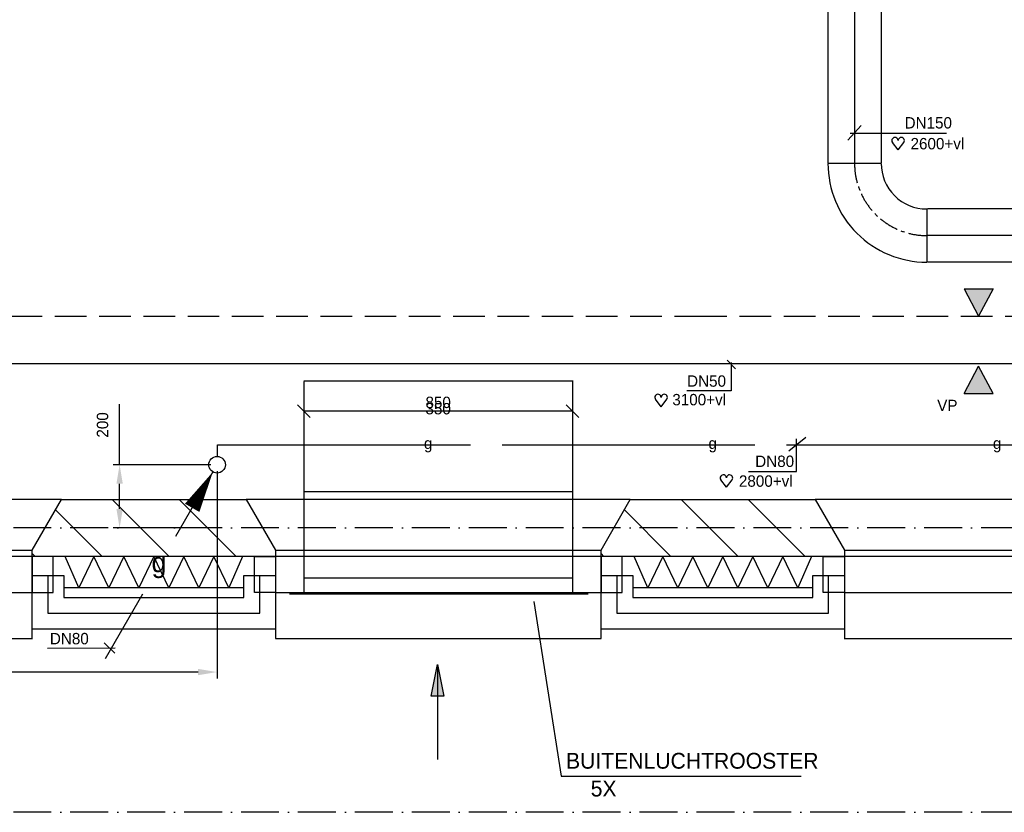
# Model space of a CAD drawing. Extents: x -940 to 22840, y -452 to 16368.
# Tile 3 of 50: x 3589 to 6705, y 6381 to 8889. Entities that reach past the tile are written whole.
import ezdxf
from ezdxf.enums import TextEntityAlignment as Align

# ---------------------------------------------------------------- set-up
doc = ezdxf.new("R2010")
doc.units = 0
doc.header["$LTSCALE"] = 20
for name, pattern in [('2322101', [45, 40, -5]), ('2322107', [2000, 1000, 1000]), ('2322108', [7, 5, -2]), ('2322134', [45, 40, -5]), ('CENTER2', [11.25, 7.5, -1.25, 1.25, -1.25]), ('CENTER4', [5, 3.125, -0.625, 0.625, -0.625]), ('DASHDOT', [9, 6, -1.5, 0, -1.5])]:
    doc.linetypes.add(name, pattern=pattern)
doc.layers.get('0').update_dxf_attribs({"linetype": 'CONTINUOUS'})
doc.layers.get('DEFPOINTS').update_dxf_attribs({"linetype": 'CONTINUOUS'})
for name, color, linetype in [('AL$7----_STRAMIEN', 1, 'DASHDOT'), ('AL21----_BUITENWAND', 4, 'CONTINUOUS'), ('AL21K---_ISOLATIE', 1, 'CONTINUOUS'), ('AL28----_KONSTRUKTIE', 3, 'CONTINUOUS'), ('AL31----_BUITENKOZ', 7, 'CONTINUOUS'), ('ALL-----_REFLIJNEN', 8, 'CONTINUOUS'), ('ALXA3---_VOLZWART', 14, 'CONTINUOUS'), ('ALXAB---_PREFABBETON', 1, 'CONTINUOUS'), ('WL541---', 4, 'CONTINUOUS'), ('WL561---', 4, 'CONTINUOUS'), ('WL561---_AANVOER', 4, 'CONTINUOUS'), ('WL561---_HARTLIJN', 1, 'CONTINUOUS'), ('WL561---_RETOUR', 4, 'CONTINUOUS'), ('WL562---', 4, 'CONTINUOUS'), ('WL570---', 3, 'CONTINUOUS'), ('WL570---_TOEVOER', 3, 'CONTINUOUS'), ('WM541---', 1, 'CONTINUOUS'), ('WM570---', 1, 'CONTINUOUS')]:
    doc.layers.add(name, color=color, linetype=linetype)
doc.styles.add('BURO-018', font='BUROFONT.shx', dxfattribs={"height": 36})
doc.styles.add('BURO-025', font='BUROFONT.shx', dxfattribs={"height": 50})
doc.dimstyles.new('CEES', dxfattribs={"dimscale": 100, "dimtxt": 3, "dimasz": 3, "dimexe": 1, "dimexo": 1, "dimgap": 1.5, "dimtad": 0, "dimdec": 0, "dimzin": 0, "dimtxsty": 'BURO-018', "dimcen": -3, "dimdle": 1.25, "dimclrd": 1, "dimclre": 1, "dimclrt": 1, "dimazin": 3, "dimtfac": 0.75, "dimtdec": 0, "dimtofl": 0, "dimtmove": 0, "dimatfit": 3, "dimtvp": 1.5, "dimtolj": 1, "dimtzin": 0})

# ---------------------------------------------------------------- blocks, each defined once
blk = doc.blocks.new('*U43', base_point=(4448.2, 8224.7))
at = {"layer": 'WM570---', "linetype": 'CONTINUOUS'}
for p, q in [((4003.2, 8244.6), (4043.1, 8204.8)), ((4873.2, 8224.7), (4023.2, 8224.7)), ((4853.2, 8244.6), (4893.1, 8204.8))]:
    blk.add_line(p, q, dxfattribs=at)
at = {"layer": 'WM570---', "linetype": 'CONTINUOUS', "style": 'BURO-018'}
for s, p in [('850', (4448.2, 8234.7)), ('350', (4448.2, 8214.7))]:
    blk.add_text(s, height=36, dxfattribs=at).set_placement(p, align=Align.CENTER)
blk = doc.blocks.new('LU-2D-K-352')
at = {"color": 0, "linetype": 'CONTINUOUS'}
for p, q in [((-0.5, 425), (0.5, 425)), ((-0.5, -425), (0.5, -425))]:
    blk.add_line(p, q, dxfattribs=at)
blk = doc.blocks.new('LU-PIJL7')
at = {"color": 0, "linetype": 'CONTINUOUS'}
for p, q in [((0, 0), (-15, 0)), ((-5, -1), (-5, 1)), ((-5, 1), (0, 0)), ((0, 0), (-5, -1))]:
    blk.add_line(p, q, dxfattribs=at)
blk.add_solid([(-5, 1), (-5, -1), (0, 0)], dxfattribs=at)
blk = doc.blocks.new('*D54')
at = {"layer": 'DEFPOINTS', "color": 0}
for p in [(2213.8, 7481), (4213.8, 7481), (2213.8, 6824.8)]:
    blk.add_point(p, dxfattribs=at)
at = {"layer": 'WM541---', "color": 1}
for p, q in [((2213.8, 7461), (2213.8, 6804.8)), ((4213.8, 7461), (4213.8, 6804.8)), ((4153.8, 6824.8), (2273.8, 6824.8))]:
    blk.add_line(p, q, dxfattribs=at)
for points in [[(2273.8, 6834.8), (2273.8, 6814.8), (2213.8, 6824.8)], [(4153.8, 6834.8), (4153.8, 6814.8), (4213.8, 6824.8)]]:
    blk.add_solid(points, dxfattribs=at)
at = {"layer": 'WM541---', "color": 1, "insert": (3366.9, 6878.8), "char_height": 36, "attachment_point": 5, "style": 'BURO-018'}
blk.add_mtext('\\A1;2000', dxfattribs=at)
blk = doc.blocks.new('*D55')
at = {"layer": 'DEFPOINTS', "color": 0}
for p in [(4213.8, 7481), (3905.6, 7281), (4213.8, 7281)]:
    blk.add_point(p, dxfattribs=at)
at = {"layer": 'WM541---', "color": 1}
for p, q in [((3905.6, 7481), (3905.6, 7673)), ((4193.8, 7481), (3885.6, 7481)), ((3905.6, 7341), (3905.6, 7421)), ((4193.8, 7281), (3885.6, 7281))]:
    blk.add_line(p, q, dxfattribs=at)
for points in [[(3895.6, 7421), (3915.6, 7421), (3905.6, 7481)], [(3895.6, 7341), (3915.6, 7341), (3905.6, 7281)]]:
    blk.add_solid(points, dxfattribs=at)
at = {"layer": 'WM541---', "color": 1, "insert": (3851.6, 7607), "char_height": 36, "attachment_point": 5, "rotation": 90, "style": 'BURO-018'}
blk.add_mtext('\\A1;200', dxfattribs=at)
blk = doc.blocks.new('LDV4')
at = {"color": 0, "linetype": 'CONTINUOUS'}
for p, q in [((-0.25, -0.433), (-2.5, -4.33)), ((-4.5, -7.794), (-6.75, -11.691))]:
    blk.add_line(p, q, dxfattribs=at)
blk.add_lwpolyline([(-0.25, -0.433, 0, 1, 0), (-1.5, -2.598, 1, 1, 0)], format="xyseb", dxfattribs=at)
blk.add_circle((0, 0), 0.5, dxfattribs=at)
at = {"color": 0, "linetype": 'CONTINUOUS', "style": 'BURO-018'}
blk.add_attdef('LD_TEXT1', text='', height=1.8, dxfattribs=at).set_placement((-3.5, -6.062), align=Align.MIDDLE)
blk = doc.blocks.new('TR-L-A8')
at = {"color": 0, "linetype": 'CONTINUOUS'}
for p, q in [((-0.5, 84.15), (0.5, 84.15)), ((-0.5, -84.15), (0.5, -84.15))]:
    blk.add_line(p, q, dxfattribs=at)
at = {"layer": 'WL561---_HARTLIJN', "linetype": 'CENTER2'}
blk.add_line((-0.5, 0), (0.5, 0), dxfattribs=at)
blk = doc.blocks.new('HART')
at = {"color": 1}
for q in [(-39.7, 52.4), (39.7, 52.4)]:
    blk.add_line((0, 0), q, dxfattribs=at)
for centre, start, end in [((-22.1, 65.7), 0, 217.18669), ((22.1, 65.7), 322.81331, 180)]:
    blk.add_arc(centre, 22.1, start, end, dxfattribs=at)
blk = doc.blocks.new('TR-B3-1-A85AE4')
at = {"color": 0, "linetype": 'CONTINUOUS'}
for p, q in [((-84.15, 228.5), (84.15, 228.5)), ((-228.5, 84.15), (-228.5, -84.15))]:
    blk.add_line(p, q, dxfattribs=at)
for radius in [144.35, 312.65]:
    blk.add_arc((-228.5, 228.5), radius, 270, 0, dxfattribs=at)
at = {"layer": 'WL561---_HARTLIJN', "linetype": 'CENTER4'}
blk.add_arc((-228.5, 228.5), 228.5, 270, 0, dxfattribs=at)
blk = doc.blocks.new('2322134-1')
at = {"layer": 'WM541---', "color": 0, "style": 'BURO-018'}
for p in [(4882, 7543.5), (5782, 7543.5), (6682, 7543.5)]:
    blk.add_text('g', height=36, dxfattribs=at).set_placement(p, align=Align.MIDDLE)

msp = doc.modelspace()

# ---------------------------------------------------------------- hatches: boundary and pattern name
at = {"layer": 'WL570---'}
for points in [[(6577.4, 8038.1), (6623.2, 7951.1), (6669, 8038.1)], [(6669, 7706.1), (6623.2, 7793.2), (6577.4, 7706.1)]]:
    msp.add_hatch(color=1, dxfattribs=at).paths.add_polyline_path(points)

# ---------------------------------------------------------------- linework, layer by layer
at = {"layer": 'AL$7----_STRAMIEN', "color": 1}
for p, q in [((19538.2, 7281), (1197.8, 7281)), ((19538.2, 7281), (1197.8, 7281)), ((19538.2, 6381), (1197.8, 6381))]:
    msp.add_line(p, q, dxfattribs=at)
at = {"layer": 'AL21----_BUITENWAND', "color": 8}
for p, q in [((3628.8, 6961), (3628.8, 7130)), ((3628.8, 7130), (3728.8, 7130)), ((3728.8, 7130), (3728.8, 7061)), ((4298.8, 7061), (4298.8, 7130)), ((4298.8, 7130), (4398.8, 7130)), ((4398.8, 7130), (4398.8, 6961)), ((5428.8, 6961), (5428.8, 7130)), ((5428.8, 7130), (5528.8, 7130)), ((5528.8, 7130), (5528.8, 7061)), ((6098.8, 7061), (6098.8, 7130)), ((6098.8, 7130), (6198.8, 7130)), ((6198.8, 7130), (6198.8, 6961)), ((3728.8, 7061), (4298.8, 7061)), ((5528.8, 7061), (6098.8, 7061)), ((4398.8, 6961), (3628.8, 6961)), ((6198.8, 6961), (5428.8, 6961))]:
    msp.add_line(p, q, dxfattribs=at)
at = {"layer": 'AL21K---_ISOLATIE', "color": 8, "linetype": 'CONTINUOUS'}
for p, q in [((4298.8, 7191), (3728.8, 7191)), ((3776.3, 7091), (3733, 7191)), ((3823.8, 7191), (3776.3, 7091)), ((3871.3, 7091), (3823.8, 7191)), ((3918.8, 7191), (3871.3, 7091)), ((3966.3, 7091), (3918.8, 7191)), ((4013.8, 7191), (3966.3, 7091)), ((4061.3, 7091), (4013.8, 7191)), ((4108.8, 7191), (4061.3, 7091)), ((4156.3, 7091), (4108.8, 7191)), ((4203.8, 7191), (4156.3, 7091)), ((4251.3, 7091), (4203.8, 7191)), ((4294.6, 7191), (4251.3, 7091)), ((6098.8, 7191), (5528.8, 7191)), ((5576.3, 7091), (5533, 7191)), ((5623.8, 7191), (5576.3, 7091)), ((5671.3, 7091), (5623.8, 7191)), ((5718.8, 7191), (5671.3, 7091)), ((5766.3, 7091), (5718.8, 7191)), ((5813.8, 7191), (5766.3, 7091)), ((5861.3, 7091), (5813.8, 7191)), ((5908.8, 7191), (5861.3, 7091)), ((5956.3, 7091), (5908.8, 7191)), ((6003.8, 7191), (5956.3, 7091)), ((6051.3, 7091), (6003.8, 7191)), ((6094.6, 7191), (6051.3, 7091)), ((4298.8, 7091), (3728.8, 7091)), ((6098.8, 7091), (5528.8, 7091))]:
    msp.add_line(p, q, dxfattribs=at)
at = {"layer": 'AL28----_KONSTRUKTIE', "color": 8}
for p, q in [((3628.8, 7211), (3721.2, 7371)), ((3721.2, 7371), (4306.4, 7371)), ((4306.4, 7371), (4398.8, 7211)), ((5428.8, 7211), (5521.2, 7371)), ((5521.2, 7371), (6106.4, 7371)), ((6106.4, 7371), (6198.8, 7211)), ((3628.8, 7191), (3628.8, 7211)), ((4398.8, 7211), (4398.8, 7191)), ((5428.8, 7191), (5428.8, 7211)), ((6198.8, 7211), (6198.8, 7191)), ((4398.8, 7191), (3628.8, 7191)), ((6198.8, 7191), (5428.8, 7191))]:
    msp.add_line(p, q, dxfattribs=at)
at = {"layer": 'AL31----_BUITENKOZ', "color": 8}
for p, q in [((3721.2, 7371), (2506.4, 7371)), ((3628.8, 7211), (3721.2, 7371)), ((5521.2, 7371), (4306.4, 7371)), ((4306.4, 7371), (4398.8, 7211)), ((5428.8, 7211), (5521.2, 7371)), ((7321.2, 7371), (6106.4, 7371)), ((6106.4, 7371), (6198.8, 7211)), ((2598.8, 7211), (3628.8, 7211)), ((3628.8, 6931), (3628.8, 7211)), ((4398.8, 7211), (5428.8, 7211)), ((4398.8, 7211), (4398.8, 6931)), ((5428.8, 6931), (5428.8, 7211)), ((6198.8, 7211), (7228.8, 7211)), ((6198.8, 7211), (6198.8, 6931)), ((3628.8, 7191), (2598.8, 7191)), ((3628.8, 7191), (3628.8, 7077)), ((3628.8, 7077), (3628.8, 7191)), ((3695.8, 7191), (3628.8, 7191)), ((3695.8, 7077), (3695.8, 7191)), ((4331.8, 7077), (4331.8, 7191)), ((4331.8, 7191), (4398.8, 7191)), ((5428.8, 7191), (4398.8, 7191)), ((4398.8, 7191), (4398.8, 7077)), ((4398.8, 7191), (4398.8, 7077)), ((5428.8, 7077), (5428.8, 7191)), ((5428.8, 7191), (5428.8, 7077)), ((5495.8, 7191), (5428.8, 7191)), ((5495.8, 7077), (5495.8, 7191)), ((6131.8, 7077), (6131.8, 7191)), ((6131.8, 7191), (6198.8, 7191)), ((7228.8, 7191), (6198.8, 7191)), ((6198.8, 7191), (6198.8, 7077)), ((6198.8, 7191), (6198.8, 7077)), ((2598.8, 7077), (3628.8, 7077)), ((3628.8, 7077), (3695.8, 7077)), ((4398.8, 7077), (4331.8, 7077)), ((4398.8, 7077), (5428.8, 7077)), ((5428.8, 7077), (5495.8, 7077)), ((6198.8, 7077), (6131.8, 7077)), ((6198.8, 7077), (7228.8, 7077)), ((2600, 6931), (3630, 6931)), ((4398.8, 6931), (5428.8, 6931)), ((6197.6, 6931), (7227.6, 6931))]:
    msp.add_line(p, q, dxfattribs=at)
at = {"layer": 'ALL-----_REFLIJNEN', "color": 8, "linetype": 'CONTINUOUS'}
for p, q in [((3678.8, 7130), (3678.8, 7011)), ((4348.8, 7011), (4348.8, 7130)), ((5478.8, 7130), (5478.8, 7011)), ((6148.8, 7011), (6148.8, 7130)), ((3678.8, 7011), (4348.8, 7011)), ((5478.8, 7011), (6148.8, 7011))]:
    msp.add_line(p, q, dxfattribs=at)
at = {"layer": 'ALXA3---_VOLZWART', "color": 8}
for p, q in [((3678.8, 7130), (3678.8, 7011)), ((4348.8, 7011), (4348.8, 7130)), ((5478.8, 7130), (5478.8, 7011)), ((6148.8, 7011), (6148.8, 7130)), ((3678.8, 7011), (4348.8, 7011)), ((5478.8, 7011), (6148.8, 7011))]:
    msp.add_line(p, q, dxfattribs=at)
at = {"layer": 'ALXAB---_PREFABBETON', "color": 8}
for p, q in [((4062.2, 7191), (3882.2, 7371)), ((4274.3, 7191), (4094.3, 7371)), ((5862.2, 7191), (5682.2, 7371)), ((6074.3, 7191), (5894.3, 7371)), ((3850, 7191), (3702.4, 7338.5)), ((5650, 7191), (5502.4, 7338.5)), ((3637.9, 7191), (3628.8, 7200.1)), ((5437.9, 7191), (5428.8, 7200.1))]:
    msp.add_line(p, q, dxfattribs=at)
at = {"layer": 'WL541---', "color": 3, "linetype": '2322134'}
for p, q in [((4215.7, 7543.5), (9148.3, 7543.5)), ((4215.7, 7508.9), (4215.7, 7543.5))]:
    msp.add_line(p, q, dxfattribs=at)
at = {"layer": 'WL541---', "color": 1}
msp.add_line((3856.8, 6916.9), (3890.8, 6884.7), dxfattribs=at)
at = {"layer": 'WL561---', "color": 1, "linetype": 'CONTINUOUS'}
msp.add_line((6210, 8508.4), (6252.1, 8554.3), dxfattribs=at)
at = {"layer": 'WL561---', "color": 1}
for p, q in [((5840.7, 7714.8), (5699.6, 7715.3)), ((3677.2, 6900.2), (3891.1, 6901.2))]:
    msp.add_line(p, q, dxfattribs=at)
at = {"layer": 'WL561---_AANVOER', "linetype": '2322107'}
for p, q in [((5907.8, 7800.5), (2336.3, 7800.5)), ((11294, 7800.5), (5907.8, 7800.5))]:
    msp.add_line(p, q, dxfattribs=at)
at = {"layer": 'WL561---_RETOUR', "color": 1}
for p, q in [((6217.4, 8529.9), (6522.1, 8529.9)), ((6022.9, 7525.3), (6076.3, 7568.7)), ((6046.9, 7459.7), (6046.9, 7563.1)), ((5895.1, 7459.7), (6046.9, 7459.7))]:
    msp.add_line(p, q, dxfattribs=at)
at = {"layer": 'WL561---_RETOUR', "linetype": '2322108'}
for p, q in [((5760.9, 7950.5), (2903, 7950.5)), ((11147.1, 7950.5), (5760.9, 7950.5))]:
    msp.add_line(p, q, dxfattribs=at)
at = {"layer": 'WL570---', "color": 1}
for p, q in [((6577.4, 8038.1), (6669, 8038.1)), ((6577.4, 8038.1), (6623.2, 7951.1)), ((6669, 8038.1), (6623.2, 7951.1)), ((5853.9, 7784.4), (5828.2, 7811.9)), ((5840.7, 7804.8), (5840.7, 7714.8)), ((6577.4, 7706.1), (6623.2, 7793.2)), ((6669, 7706.1), (6623.2, 7793.2)), ((6577.4, 7706.1), (6669, 7706.1))]:
    msp.add_line(p, q, dxfattribs=at)
at = {"layer": 'WL570---'}
for p, q in [((4488.4, 7746), (5341, 7746)), ((4488.4, 7396), (5341, 7396))]:
    msp.add_line(p, q, dxfattribs=at)
at = {"layer": 'WL570---', "color": 3}
for p, q in [((4488.4, 7122.8), (5337.5, 7122.8)), ((4442.9, 7072.8), (5387.5, 7072.8))]:
    msp.add_line(p, q, dxfattribs=at)
at = {"layer": 'WM541---', "linetype": '2322107'}
for p, q in [((5216.3, 7048.3), (5302.3, 6495.6)), ((5302.3, 6495.6), (6061.5, 6495.6))]:
    msp.add_line(p, q, dxfattribs=at)

# ---------------------------------------------------------------- block references
at = {"layer": 'WL541---', "color": 2}
ref = msp.add_blockref('LDV4', (4213.8, 7481), dxfattribs=dict(at, xscale=52.5, yscale=52.5, zscale=52.5))
ref.add_attrib('LD_TEXT1', 'g', dxfattribs={"layer": '0', "color": 1, "linetype": 'CONTINUOUS', "height": 63, "style": 'BURO-018'}).set_placement((4030, 7162.7), align=Align.MIDDLE)
at = {"layer": 'WL561---', "color": 1, "xscale": 0.4500000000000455, "yscale": 0.4500000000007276, "zscale": 0.45}
msp.add_blockref('HART', (5618.8, 7664.5), dxfattribs=at)
at = {"layer": 'WL561---_AANVOER', "xscale": 0.4500000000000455, "yscale": 0.4500000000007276, "zscale": 0.45}
for p in [(6368.5, 8477.4), (5825.4, 7409.5)]:
    msp.add_blockref('HART', p, dxfattribs=at)
at = {"layer": 'WL562---', "linetype": '2322101'}
for p, xscale, rotation in [((6230.7, 9328), 1783.656115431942, 270), ((7992, 8206.2), 3061.079313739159, 180)]:
    msp.add_blockref('TR-L-A8', p, dxfattribs=dict(at, xscale=xscale, rotation=rotation))
at = {"layer": 'WL562---', "linetype": '2322101', "rotation": 270}
msp.add_blockref('TR-B3-1-A85AE4', (6230.7, 8206.2), dxfattribs=at)
at = {"layer": 'WL570---_TOEVOER', "color": 3, "linetype": 'CONTINUOUS', "xscale": 672.2318759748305, "rotation": 270}
msp.add_blockref('LU-2D-K-352', (4913.4, 7408.6), dxfattribs=at)
at = {"layer": 'WL570---_TOEVOER', "color": 1, "xscale": 20, "yscale": 20, "zscale": 20, "rotation": 90}
msp.add_blockref('LU-PIJL7', (4911.5, 6848.5), dxfattribs=at)
at = {"layer": 'WM541---'}
msp.add_blockref('2322134-1', (0, 0), dxfattribs=at)
at = {"layer": 'WM570---'}
msp.add_blockref('*U43', (4913.4, 7650.4), dxfattribs=at)

# ---------------------------------------------------------------- texts
at = {"layer": 'WL561---', "color": 1, "style": 'BURO-018'}
for s, p in [('DN150', (6389.1, 8545.1)), ('DN50', (5701, 7727.9)), ('3100+vl', (5654.2, 7669)), ('VP', (6492.3, 7650.6)), ('DN80', (5916.5, 7473.9)), ('DN80', (3684.9, 6912.7))]:
    msp.add_text(s, height=36, dxfattribs=at).set_placement(p)
at = {"layer": 'WL561---_AANVOER', "color": 1, "style": 'BURO-018'}
for s, p in [('2600+vl', (6407.9, 8479.1)), ('2800+vl', (5864.9, 7411.3))]:
    msp.add_text(s, height=36, dxfattribs=at).set_placement(p)
at = {"layer": 'WL570---', "color": 2, "style": 'BURO-025'}
msp.add_text('5X', height=50, dxfattribs=at).set_placement((5396, 6431.1))
at = {"layer": 'WL570---_TOEVOER', "color": 2, "style": 'BURO-025'}
msp.add_text('BUITENLUCHTROOSTER', height=50, dxfattribs=at).set_placement((5318, 6519.1))

# ---------------------------------------------------------------- dimensions: what is measured, and where the dimension line sits
at = {"layer": 'WM541---', "color": 3}
dim = msp.add_linear_dim(base=(3905.6, 7281), p1=(4213.8, 7481), p2=(4213.8, 7281), angle=90, dimstyle='CEES', override={"dimscale": 20}, dxfattribs=at)
dim.commit()
dim.dimension.update_dxf_attribs({"geometry": '*D55', "text_midpoint": (3905.6, 7607), "dimtype": 160})
dim = msp.add_linear_dim(base=(2213.8, 6824.8), p1=(4213.8, 7481), p2=(2213.8, 7481), dimstyle='CEES', override={"dimscale": 20}, dxfattribs=at)
dim.commit()
dim.dimension.update_dxf_attribs({"geometry": '*D54', "text_midpoint": (3366.9, 6824.8), "dimtype": 160})

doc.saveas('drawing.dxf')
